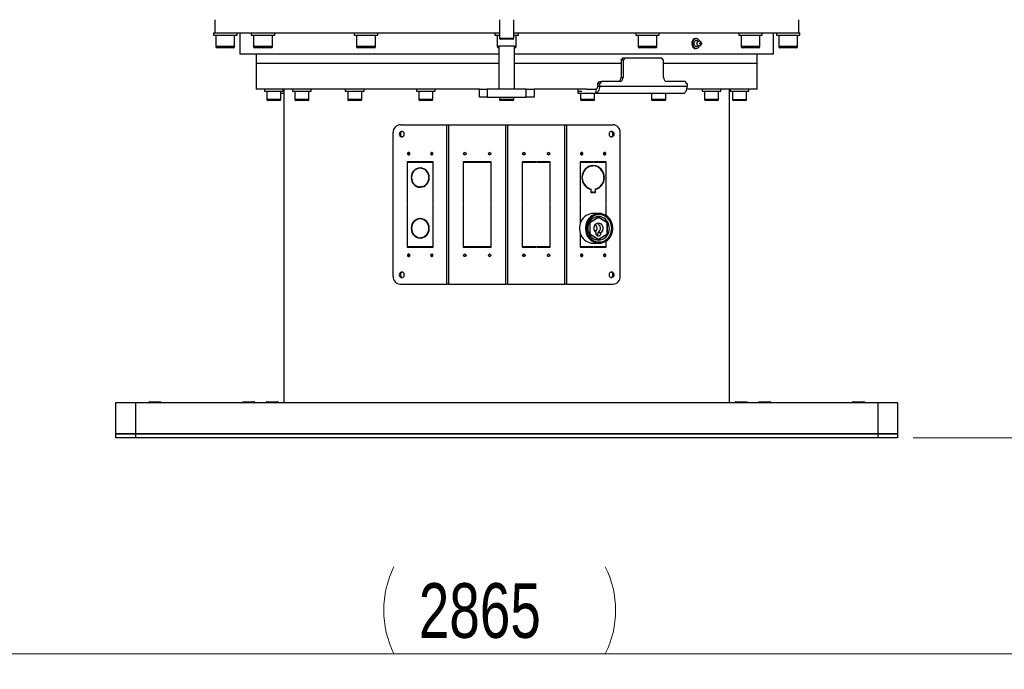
# Model space of a CAD drawing. Header units: millimetres. Extents: x 22 to 588, y 6 to 414.
# Tile 38 of 51: x 316 to 379, y 269 to 311. Entities that reach past the tile are written whole.
import ezdxf

# ---------------------------------------------------------------- set-up
doc = ezdxf.new("R2010")
doc.units = ezdxf.units.MM
doc.styles.add('SLDTEXTSTYLE1', font='TXT', dxfattribs={"width": 0.75})
doc.dimstyles.new('SLDDIMSTYLE0', dxfattribs={"dimtxt": 3.5, "dimasz": 5, "dimexe": 0, "dimexo": 0.0625, "dimgap": 0.875, "dimtad": 1, "dimlfac": 20, "dimrnd": 1e-09, "dimzin": 12, "dimdsep": 46, "dimtxsty": 'SLDTEXTSTYLE1', "dimsah": 1, "dimcen": 0.09, "dimadec": 0, "dimazin": 0, "dimtfac": 1, "dimtofl": 0, "dimtmove": 0, "dimatfit": 3, "dimfxl": 1, "dimtolj": 1, "dimtzin": 12, "dimarcsym": 0})

# ---------------------------------------------------------------- blocks, each defined once
blk = doc.blocks.new('*D7')
at = {"color": 7, "linetype": 'Continuous', "lineweight": 0}
for p, q in [((418.854, 335.647), (418.854, 269.328)), ((275.604, 332.272), (275.604, 269.328)), ((275.604, 270.328), (418.854, 270.328))]:
    blk.add_line(p, q, dxfattribs=at)
for centre, start, end in [((345.572, 273.106), 153.43495, 206.56505), ((347.982, 273.106), 333.43495, 26.56505)]:
    blk.add_arc(centre, 6.21, start, end, dxfattribs=at)
for points in [[(275.604, 270.328), (280.604, 269.678), (280.604, 270.978)], [(418.854, 270.328), (413.854, 270.978), (413.854, 269.678)]]:
    blk.add_solid(points, dxfattribs=at)
at = {"color": 7, "linetype": 'Continuous', "lineweight": 0, "insert": (341.605, 274.84), "char_height": 3.5, "attachment_point": 1, "style": 'SLDTEXTSTYLE1'}
blk.add_mtext('2865', dxfattribs=at)
blk = doc.blocks.new('*D8')
at = {"color": 7, "linetype": 'Continuous', "lineweight": 0}
for p, q in [((417.854, 336.647), (393.786, 336.647)), ((394.786, 284.147), (394.786, 336.647)), ((373.229, 284.147), (395.786, 284.147))]:
    blk.add_line(p, q, dxfattribs=at)
for centre, start, end in [((392.009, 311.879), 63.43495, 116.56505), ((392.009, 309.469), 243.43495, 296.56505)]:
    blk.add_arc(centre, 6.21, start, end, dxfattribs=at)
for points in [[(394.786, 336.647), (394.136, 331.647), (395.436, 331.647)], [(394.786, 284.147), (395.436, 289.147), (394.136, 289.147)]]:
    blk.add_solid(points, dxfattribs=at)
at = {"color": 7, "linetype": 'Continuous', "lineweight": 0, "insert": (390.274, 305.502), "char_height": 3.5, "attachment_point": 1, "rotation": 90, "style": 'SLDTEXTSTYLE1'}
blk.add_mtext('1050', dxfattribs=at)

msp = doc.modelspace()

# ---------------------------------------------------------------- linework, layer by layer
at = {"color": 7, "linetype": 'Continuous', "lineweight": 30}
for p, q in [((328.4790532, 310.0470585), (328.5540537, 310.0470585)), ((328.4790532, 309.8970575), (329.9790533, 309.8970575)), ((328.557022, 310.0470585), (330.890596, 310.0470585)), ((328.6290528, 309.8970575), (328.6290528, 309.1770572)), ((329.8290537, 309.1770572), (329.8290537, 309.8970575)), ((330.1540525, 310.0470585), (330.1540525, 308.697058)), ((330.890596, 309.8970575), (330.9910775, 309.8970575)), ((330.8921115, 310.0470585), (330.9910775, 310.0470585)), ((330.9910775, 310.0470585), (331.2250884, 310.0470585)), ((330.9910775, 309.8970575), (332.3905961, 309.8970575)), ((331.0405956, 309.8970575), (331.0405956, 309.1770572)), ((331.2250884, 310.0470585), (337.6046703, 310.0470585)), ((332.2405965, 309.1770572), (332.2405965, 309.8970575)), ((337.4790536, 309.8970575), (337.8540532, 309.8970575)), ((337.6046703, 310.0470585), (337.8540532, 310.0470585)), ((337.6290531, 309.8970575), (337.6290531, 309.1770572)), ((337.8540532, 310.0470585), (338.1814049, 310.0470585)), ((337.8540532, 309.8970575), (338.9790529, 309.8970575)), ((338.1814049, 310.0470585), (346.7790532, 310.0470585)), ((338.8290533, 309.1770572), (338.8290533, 309.8970575)), ((346.4790532, 309.8970575), (346.7790532, 309.8970575)), ((346.6290532, 309.8970575), (346.6290532, 309.1770572)), ((347.6790532, 310.0470585), (356.2767015, 310.0470585)), ((347.6790532, 309.8970575), (347.9790532, 309.8970575)), ((347.8290532, 309.1770572), (347.8290532, 309.8970575)), ((355.4790535, 309.8970575), (356.6040532, 309.8970575)), ((355.6290531, 309.8970575), (355.6290531, 309.1770572)), ((356.2767015, 310.0470585), (356.6040532, 310.0470585)), ((356.6040532, 310.0470585), (356.853436, 310.0470585)), ((356.6040532, 309.8970575), (356.9790528, 309.8970575)), ((356.8290533, 309.1770572), (356.8290533, 309.8970575)), ((356.853436, 310.0470585), (363.233018, 310.0470585)), ((362.0675103, 309.8970575), (363.4670289, 309.8970575)), ((362.2175099, 309.8970575), (362.2175099, 309.1770572)), ((363.233018, 310.0470585), (363.4670289, 310.0470585)), ((363.4175108, 309.1770572), (363.4175108, 309.8970575)), ((363.4670289, 310.0470585), (363.5659949, 310.0470585)), ((363.4670289, 309.8970575), (363.5675104, 309.8970575)), ((363.5659949, 310.0470585), (365.9010844, 310.0470585)), ((364.3040539, 308.697058), (364.3040539, 310.0470585)), ((364.4790531, 309.8970575), (365.9790532, 309.8970575)), ((364.6290527, 309.8970575), (364.6290527, 309.1770572)), ((365.8290536, 309.1770572), (365.8290536, 309.8970575)), ((365.9010844, 310.0470585), (365.9790532, 310.0470585)), ((347.6790532, 309.6970571), (346.7790536, 309.6970571)), ((347.6290532, 309.6470577), (346.8290535, 309.6470577)), ((359.3559348, 309.6970571), (359.3028941, 309.6970571)), ((359.4794818, 309.5060421), (359.4218807, 309.5489813)), ((359.4218807, 309.1951338), (359.4794818, 309.238073)), ((329.2290525, 309.1770572), (328.6290528, 309.1770572)), ((329.2290525, 309.0970574), (328.7090526, 309.0970574)), ((329.8290537, 309.1770572), (329.2290525, 309.1770572)), ((329.7490538, 309.0970574), (329.2290525, 309.0970574)), ((346.7290532, 308.697058), (330.1540525, 308.697058)), ((331.9405959, 309.1770572), (331.0405956, 309.1770572)), ((331.9005952, 309.0970574), (331.1205954, 309.0970574)), ((331.2040539, 308.697058), (331.2040539, 308.0970583)), ((332.1605967, 309.0970574), (331.9005952, 309.0970574)), ((332.2405965, 309.1770572), (331.9405959, 309.1770572)), ((338.7486682, 309.1770572), (337.6290531, 309.1770572)), ((338.679386, 309.0970574), (337.709053, 309.0970574)), ((338.7490534, 309.0970574), (338.679386, 309.0970574)), ((338.8290533, 309.1770572), (338.7486682, 309.1770572)), ((346.7290532, 309.1770572), (346.6290532, 309.1770572)), ((346.7290532, 309.0970574), (346.7090532, 309.0970574)), ((347.7290532, 309.1970576), (346.7290532, 309.1970576)), ((347.8290532, 309.1770572), (347.7290532, 309.1770572)), ((347.7490532, 309.0970574), (347.7290532, 309.0970574)), ((364.3040539, 308.697058), (347.7290532, 308.697058)), ((356.8290533, 309.1770572), (355.6290531, 309.1770572)), ((356.7490534, 309.0970574), (355.7090529, 309.0970574)), ((359.3028457, 309.047058), (359.3559348, 309.047058)), ((363.4175108, 309.1770572), (362.2175099, 309.1770572)), ((363.3375109, 309.0970574), (362.2975097, 309.0970574)), ((363.2540525, 308.0970583), (363.2540525, 308.697058)), ((365.8290536, 309.1770572), (364.6290527, 309.1770572)), ((365.7490538, 309.0970574), (364.7090526, 309.0970574)), ((346.7290532, 308.0970583), (331.2040539, 308.0970583)), ((346.7290532, 308.0970583), (331.2040539, 308.0970583)), ((354.5475603, 308.0970583), (347.7290532, 308.0970583)), ((354.5475603, 308.0970583), (347.7290532, 308.0970583)), ((354.5475603, 308.2970572), (354.6771185, 308.4470583)), ((354.6735526, 308.2970572), (354.5475603, 308.2970572)), ((354.5475603, 308.2970572), (354.5475603, 307.197058)), ((354.8031108, 308.4470583), (354.6735526, 308.2970572)), ((354.6735526, 308.2970572), (354.6735526, 307.197058)), ((354.6771185, 308.4470583), (354.8031108, 308.4470583)), ((354.8031108, 308.4470583), (357.1351596, 308.4470583)), ((357.2647178, 308.2970572), (357.1351596, 308.4470583)), ((357.2647178, 307.197058), (357.2647178, 308.2970572)), ((363.2540525, 308.0970583), (357.2647178, 308.0970583)), ((363.2540525, 308.0970583), (357.2647178, 308.0970583)), ((353.0360473, 306.7970587), (353.1656054, 306.9470582)), ((353.1620396, 306.7970587), (353.0360473, 306.7970587)), ((353.0360473, 306.7970587), (353.0360473, 306.6470576)), ((353.2915977, 306.9470582), (353.1620396, 306.7970587)), ((353.1620396, 306.7970587), (353.1620396, 306.6470576)), ((353.1656054, 306.9470582), (353.2915977, 306.9470582)), ((354.4576221, 306.9470582), (353.2915977, 306.9470582)), ((354.5475603, 307.197058), (354.6735526, 307.197058)), ((358.6466723, 306.9470582), (357.4806483, 306.9470582)), ((358.7762312, 306.7970587), (358.6466723, 306.9470582)), ((358.7762312, 306.7970587), (358.7762312, 306.6470576)), ((345.4790532, 306.4470587), (331.2040539, 306.4470587)), ((331.7338363, 306.3220573), (332.9338358, 306.3220573)), ((331.8838359, 306.3220573), (331.8838359, 305.7820586)), ((332.7838362, 305.7820586), (332.7838362, 306.3220573)), ((332.7838362, 306.1970574), (332.9790534, 306.1970574)), ((333.5304187, 306.3220573), (334.7304189, 306.3220573)), ((333.6804182, 306.3220573), (333.6804182, 305.7820586)), ((334.5804186, 305.7820586), (334.5804186, 306.3220573)), ((336.9068907, 306.3220573), (336.9600938, 306.3220573)), ((336.9600938, 306.3220573), (338.1068909, 306.3220573)), ((337.0568902, 306.3220573), (337.0568902, 305.7820586)), ((337.9568906, 305.7820586), (337.9568906, 306.3220573)), ((341.4559984, 306.3220573), (341.6266595, 306.3220573)), ((341.6059987, 306.3220573), (341.6059987, 305.7820586)), ((341.6266595, 306.3220573), (342.6559986, 306.3220573)), ((342.5059987, 305.7820586), (342.5059987, 306.3220573)), ((345.4790532, 305.9470577), (345.4790532, 306.4470587)), ((345.4790532, 306.4470587), (345.9790532, 306.4470587)), ((345.9790532, 306.4470587), (345.9790532, 305.9470577)), ((348.4790532, 306.4470587), (345.9790532, 306.4470587)), ((348.4790532, 305.9470577), (348.4790532, 306.4470587)), ((348.4790532, 306.4470587), (348.9790532, 306.4470587)), ((348.9790532, 306.4470587), (348.9790532, 305.9470577)), ((352.3302269, 306.4470587), (348.9790532, 306.4470587)), ((351.7761247, 306.4470587), (351.7761247, 306.1970574)), ((351.7761247, 306.1970574), (352.9352536, 306.1970574)), ((351.8079364, 306.3220573), (352.0371271, 306.3220573)), ((351.9521077, 306.1970574), (351.9521077, 305.7820586)), ((352.3302269, 306.4470587), (352.9352536, 306.4470587)), ((352.8521077, 305.7820586), (352.8521077, 306.1970574)), ((352.9352536, 306.4470587), (352.9352536, 306.1970574)), ((352.9352536, 306.1970574), (358.5494452, 306.1970574)), ((353.0360473, 306.6470576), (353.1620396, 306.6470576)), ((353.1620396, 306.6470576), (358.7762312, 306.6470576)), ((356.4095126, 306.1970574), (356.3754433, 306.1970574)), ((356.5012158, 306.1970574), (356.5012158, 305.7820586)), ((357.4012161, 305.7820586), (357.4012161, 306.1970574)), ((363.2540525, 306.4470587), (358.752601, 306.4470587)), ((359.7276875, 306.3220573), (360.6658937, 306.3220573)), ((359.8776878, 306.3220573), (359.8776878, 305.7820586)), ((360.6658937, 306.3220573), (360.9276877, 306.3220573)), ((360.7776881, 305.7820586), (360.7776881, 306.3220573)), ((361.5242706, 306.3220573), (362.6115845, 306.3220573)), ((361.6742701, 306.3220573), (361.6742701, 305.7820586)), ((362.5742705, 305.7820586), (362.5742705, 306.3220573)), ((362.6115845, 306.3220573), (362.72427, 306.3220573)), ((332.6580079, 305.7820586), (331.8838359, 305.7820586)), ((332.6147841, 305.7220576), (331.9438354, 305.7220576)), ((332.7238352, 305.7220576), (332.6147841, 305.7220576)), ((332.7838362, 305.7820586), (332.6580079, 305.7820586)), ((334.5417888, 305.7820586), (333.6804182, 305.7820586)), ((334.4869391, 305.7220576), (333.7404193, 305.7220576)), ((334.5204191, 305.7220576), (334.4869391, 305.7220576)), ((334.5804186, 305.7820586), (334.5417888, 305.7820586)), ((337.9568906, 305.7820586), (337.0568902, 305.7820586)), ((337.8968903, 305.7220576), (337.1168905, 305.7220576)), ((342.5059987, 305.7820586), (341.6059987, 305.7820586)), ((342.4459984, 305.7220576), (341.6659986, 305.7220576)), ((345.9790532, 305.9470577), (345.4790532, 305.9470577)), ((345.9790532, 305.9470577), (348.4790532, 305.9470577)), ((346.7790532, 305.9470577), (346.7790532, 305.7820586)), ((347.6790532, 305.7820586), (346.7790532, 305.7820586)), ((347.6190532, 305.7220576), (346.8390532, 305.7220576)), ((347.6790532, 305.7820586), (347.6790532, 305.9470577)), ((348.9790532, 305.9470577), (348.4790532, 305.9470577)), ((352.8521077, 305.7820586), (351.9521077, 305.7820586)), ((352.7921078, 305.7220576), (352.012108, 305.7220576)), ((357.4012161, 305.7820586), (356.5012158, 305.7820586)), ((357.3412159, 305.7220576), (356.5612161, 305.7220576)), ((360.7776881, 305.7820586), (359.8776878, 305.7820586)), ((360.7176871, 305.7220576), (359.9376873, 305.7220576)), ((361.6742701, 305.7820586), (362.5742705, 305.7820586)), ((362.514271, 305.7220576), (361.7342712, 305.7220576)), ((339.966035, 294.4720579), (339.966035, 303.6720587)), ((340.4279747, 304.1720582), (343.4081939, 304.1720582)), ((343.4081939, 293.9720576), (343.4081939, 304.1720582)), ((343.4081939, 304.1720582), (343.5090565, 304.1720582)), ((343.5090565, 304.1720582), (343.5090565, 293.9720576)), ((343.5090565, 304.1720582), (347.1768427, 304.1720582)), ((347.1768427, 293.9720576), (347.1768427, 304.1720582)), ((347.1768427, 304.1720582), (347.2812637, 304.1720582)), ((347.2812637, 304.1720582), (347.2812637, 293.9720576)), ((347.2812637, 304.1720582), (350.9490499, 304.1720582)), ((350.9490499, 293.9720576), (350.9490499, 304.1720582)), ((350.9490499, 304.1720582), (351.0499125, 304.1720582)), ((351.0499125, 304.1720582), (351.0499125, 293.9720576)), ((351.0499125, 304.1720582), (354.0301317, 304.1720582)), ((354.4920714, 294.4720579), (354.4920714, 303.6720587)), ((341.687729, 301.7970575), (340.8677862, 301.7970575)), ((340.8677862, 301.7970575), (340.8677862, 299.0845574)), ((340.890883, 301.7720578), (341.687729, 301.7720578)), ((340.890883, 299.0845574), (340.890883, 301.7720578)), ((340.9443231, 301.7970575), (340.9443231, 301.7720578)), ((341.687729, 301.7720578), (341.687729, 301.7970575)), ((342.5307692, 301.7970575), (341.7108261, 301.7970575)), ((341.7108261, 301.7970575), (341.7108261, 301.7720578)), ((341.7108261, 301.7720578), (342.5076721, 301.7720578)), ((341.787363, 301.7970575), (341.787363, 301.7720578)), ((342.5076721, 301.7720578), (342.5076721, 299.0845574)), ((342.5307692, 301.7720578), (342.5076721, 301.7720578)), ((342.5307692, 299.0845574), (342.5307692, 301.7970575)), ((345.3305566, 301.7970575), (344.4506494, 301.7970575)), ((344.4506494, 301.7970575), (344.4506494, 299.0845574)), ((344.4754354, 301.7720578), (345.3305566, 301.7720578)), ((344.4754354, 299.0845574), (344.4754354, 301.7720578)), ((344.4767545, 301.7970575), (344.4767545, 301.7720578)), ((345.3305566, 301.7720578), (345.3305566, 301.7970575)), ((346.2352501, 301.7970575), (345.3553428, 301.7970575)), ((345.3553428, 301.7970575), (345.3553428, 301.7720578)), ((345.3553428, 301.7720578), (346.2104639, 301.7720578)), ((345.381448, 301.7970575), (345.381448, 301.7720578)), ((346.2104639, 301.7720578), (346.2104639, 299.0845574)), ((346.2352501, 301.7720578), (346.2104639, 301.7720578)), ((346.2352501, 299.0845574), (346.2352501, 301.7970575)), ((349.1027636, 301.7970575), (348.2228563, 301.7970575)), ((348.2228563, 301.7970575), (348.2228563, 299.0845574)), ((348.2228563, 301.7720578), (348.2476425, 301.7720578)), ((348.2476425, 301.7720578), (349.1027636, 301.7720578)), ((348.2476425, 299.0845574), (348.2476425, 301.7720578)), ((349.0766584, 301.7720578), (349.0766584, 301.7970575)), ((349.1027636, 301.7720578), (349.1027636, 301.7970575)), ((350.007457, 301.7970575), (349.1275498, 301.7970575)), ((349.1275498, 301.7970575), (349.1275498, 301.7720578)), ((349.1275498, 301.7720578), (349.982671, 301.7720578)), ((349.9813519, 301.7720578), (349.9813519, 301.7970575)), ((349.982671, 301.7720578), (349.982671, 299.0845574)), ((350.007457, 299.0845574), (350.007457, 301.7970575)), ((352.7472803, 301.7970575), (351.9273372, 301.7970575)), ((351.9273372, 301.7970575), (351.9273372, 299.0845574)), ((351.9273372, 301.7720578), (351.9504343, 301.7720578)), ((351.9504343, 301.7720578), (352.7472803, 301.7720578)), ((351.9504343, 299.0845574), (351.9504343, 301.7720578)), ((352.6707434, 301.7720578), (352.6707434, 301.7970575)), ((352.7472803, 301.7720578), (352.7472803, 301.7970575)), ((353.5903202, 301.7970575), (352.7703774, 301.7970575)), ((352.7703774, 301.7970575), (352.7703774, 301.7720578)), ((352.7703774, 301.7720578), (353.5672234, 301.7720578)), ((353.5137833, 301.7720578), (353.5137833, 301.7970575)), ((353.5672234, 301.7720578), (353.5672234, 299.0845574)), ((353.5903202, 299.0845574), (353.5903202, 301.7970575)), ((341.687729, 301.396927), (341.687729, 301.4219327)), ((341.7108261, 301.4219327), (341.7108261, 301.396927)), ((341.787363, 301.396927), (341.7108261, 301.396927)), ((341.787363, 301.4147428), (341.787363, 301.396927)), ((352.6707434, 301.5469534), (352.6707434, 301.5661714)), ((352.6707434, 301.5469534), (352.7472803, 301.5469534)), ((352.7472803, 301.5469534), (352.7472803, 301.5719576)), ((352.7703774, 301.5719576), (352.7703774, 301.5469534)), ((341.1219684, 300.8095575), (341.14507, 300.8095575)), ((341.14507, 300.7845578), (341.1219684, 300.7845578)), ((342.2534851, 300.8095575), (342.2765867, 300.8095575)), ((342.2765867, 300.7845578), (342.2534851, 300.7845578)), ((352.0429154, 300.8095575), (352.0660156, 300.8095575)), ((352.0660156, 300.7845578), (352.0429154, 300.7845578)), ((353.4516421, 300.8095575), (353.4747423, 300.8095575)), ((353.4747423, 300.7845578), (353.4516421, 300.7845578)), ((341.687729, 300.1721827), (341.687729, 300.1971883)), ((341.7108261, 300.1971883), (341.7108261, 300.1721827)), ((341.787363, 300.1971883), (341.7108261, 300.1971883)), ((341.787363, 300.1971883), (341.787363, 300.1793725)), ((352.5621877, 300.0584108), (352.5079713, 300.0711796)), ((352.5621877, 300.0584108), (352.6387246, 300.0584108)), ((352.5621877, 300.0518573), (352.5621877, 300.0584108)), ((352.6156274, 300.0377161), (352.6156274, 299.8370586)), ((352.6156274, 299.8620582), (352.6387246, 299.8620582)), ((352.6156274, 299.8370586), (352.7472803, 299.8370586)), ((352.6387246, 299.8620582), (352.6387246, 300.0584108)), ((352.7472803, 299.8620582), (352.6387246, 299.8620582)), ((352.6707434, 299.8370586), (352.6707434, 299.8620582)), ((352.7472803, 299.8370586), (352.7472803, 299.8620582)), ((352.8789331, 299.8620582), (352.7703774, 299.8620582)), ((352.7703774, 299.8620582), (352.7703774, 299.8370586)), ((352.7703774, 299.8370586), (352.9020299, 299.8370586)), ((352.8254935, 299.8370586), (352.8254935, 299.8620582)), ((352.8789331, 300.0518573), (352.9331495, 300.0711796)), ((352.8789331, 300.0584108), (352.8789331, 299.8620582)), ((352.8789331, 300.0377161), (352.9020299, 300.0377161)), ((352.9020299, 299.8370586), (352.9020299, 300.0377161)), ((340.8677862, 299.0845574), (340.890883, 299.0845574)), ((340.890883, 299.0595577), (340.8677862, 299.0595577)), ((340.8677862, 299.0595577), (340.8677862, 296.3470576)), ((340.890883, 296.372058), (340.890883, 299.0595577)), ((342.5076721, 299.0845574), (342.5307692, 299.0845574)), ((342.5307692, 299.0595577), (342.5076721, 299.0595577)), ((342.5076721, 299.0595577), (342.5076721, 296.372058)), ((342.5307692, 296.3470576), (342.5307692, 299.0595577)), ((344.4506494, 299.0845574), (344.4754354, 299.0845574)), ((344.4754354, 299.0595577), (344.4506494, 299.0595577)), ((344.4506494, 299.0595577), (344.4506494, 296.3470576)), ((344.4754354, 296.372058), (344.4754354, 299.0595577)), ((346.2104639, 299.0845574), (346.2352501, 299.0845574)), ((346.2352501, 299.0595577), (346.2104639, 299.0595577)), ((346.2104639, 299.0595577), (346.2104639, 296.372058)), ((346.2352501, 296.3470576), (346.2352501, 299.0595577)), ((348.2228563, 299.0845574), (348.2476425, 299.0845574)), ((348.2476425, 299.0595577), (348.2228563, 299.0595577)), ((348.2228563, 299.0595577), (348.2228563, 296.3470576)), ((348.2476425, 296.372058), (348.2476425, 299.0595577)), ((349.982671, 299.0845574), (350.007457, 299.0845574)), ((350.007457, 299.0595577), (349.982671, 299.0595577)), ((349.982671, 299.0595577), (349.982671, 296.372058)), ((350.007457, 296.3470576), (350.007457, 299.0595577)), ((351.9273372, 299.0845574), (351.9504343, 299.0845574)), ((351.9504343, 299.0595577), (351.9273372, 299.0595577)), ((351.9273372, 299.0595577), (351.9273372, 297.8511957)), ((351.9504343, 297.9170246), (351.9504343, 299.0595577)), ((353.5672234, 299.0845574), (353.5903202, 299.0845574)), ((353.5903202, 299.0595577), (353.5672234, 299.0595577)), ((353.5672234, 299.0595577), (353.5672234, 298.3778266)), ((353.5903202, 298.3634589), (353.5903202, 299.0595577)), ((341.687729, 298.1469271), (341.687729, 298.1719328)), ((341.7108261, 298.1719328), (341.7108261, 298.1469271)), ((341.787363, 298.1469271), (341.7108261, 298.1469271)), ((341.787363, 298.164743), (341.787363, 298.1469271)), ((353.103244, 298.2543124), (352.5373676, 297.9006855)), ((352.5373676, 297.9006855), (352.5373676, 297.1934316)), ((352.5373676, 297.8934688), (352.5393491, 297.8934688)), ((353.0936768, 298.2398776), (352.5393491, 297.8934688)), ((352.5393491, 297.8934688), (352.5393491, 297.2006483)), ((353.0801469, 298.2398776), (353.0936768, 298.2398776)), ((353.6480048, 297.8934688), (353.0936768, 298.2398776)), ((353.6691197, 297.9006855), (353.103244, 298.2543124)), ((353.6691197, 297.9006855), (353.6364556, 297.9006855)), ((353.6480048, 297.2006483), (353.6480048, 297.8934688)), ((353.6691197, 297.1934316), (353.6691197, 297.9006855)), ((341.1219684, 297.5595576), (341.14507, 297.5595576)), ((341.14507, 297.534558), (341.1219684, 297.534558)), ((342.2534851, 297.5595576), (342.2765867, 297.5595576)), ((342.2765867, 297.534558), (342.2534851, 297.534558)), ((352.8834482, 297.3485497), (352.9121497, 297.3485497)), ((353.0800616, 297.2710905), (353.2522691, 297.2710905)), ((341.687729, 296.9221828), (341.687729, 296.9471885)), ((341.7108261, 296.9471885), (341.7108261, 296.9221828)), ((341.787363, 296.9471885), (341.7108261, 296.9471885)), ((341.787363, 296.9471885), (341.787363, 296.9293726)), ((351.9273372, 297.2429199), (351.9273372, 296.3470576)), ((351.9504343, 296.372058), (351.9504343, 297.177091)), ((352.5373676, 297.2006483), (352.5393491, 297.2006483)), ((352.5373676, 297.1934316), (353.103244, 296.839804)), ((352.5393491, 297.2006483), (353.0936768, 296.854238)), ((353.0801469, 296.854238), (353.0936768, 296.854238)), ((353.0936768, 296.854238), (353.6480048, 297.2006483)), ((353.103244, 296.839804), (353.6691197, 297.1934316)), ((353.5672234, 296.7162898), (353.5672234, 296.372058)), ((353.5903202, 296.3470576), (353.5903202, 296.7306567)), ((353.6691197, 297.1934316), (353.6364556, 297.1934316)), ((340.8677862, 296.3470576), (341.687729, 296.3470576)), ((341.687729, 296.372058), (340.890883, 296.372058)), ((340.9443231, 296.372058), (340.9443231, 296.3470576)), ((340.9777099, 296.3470576), (340.9777099, 296.372058)), ((341.2652952, 296.372058), (341.2652952, 296.3470576)), ((341.687729, 296.3470576), (341.687729, 296.372058)), ((342.5076721, 296.372058), (341.7108261, 296.372058)), ((341.7108261, 296.372058), (341.7108261, 296.3470576)), ((341.7108261, 296.3470576), (342.5307692, 296.3470576)), ((341.787363, 296.372058), (341.787363, 296.3470576)), ((342.5307692, 296.372058), (342.5076721, 296.372058)), ((344.4506494, 296.3470576), (345.3305566, 296.3470576)), ((345.3305566, 296.372058), (344.4754354, 296.372058)), ((344.4767545, 296.372058), (344.4767545, 296.3470576)), ((345.3305566, 296.3470576), (345.3305566, 296.372058)), ((346.2104639, 296.372058), (345.3553428, 296.372058)), ((345.3553428, 296.372058), (345.3553428, 296.3470576)), ((345.3553428, 296.3470576), (346.2352501, 296.3470576)), ((345.381448, 296.372058), (345.381448, 296.3470576)), ((346.2352501, 296.372058), (346.2104639, 296.372058)), ((348.2228563, 296.372058), (348.2476425, 296.372058)), ((348.2228563, 296.3470576), (349.1027636, 296.3470576)), ((349.1027636, 296.372058), (348.2476425, 296.372058)), ((349.0766584, 296.3470576), (349.0766584, 296.372058)), ((349.1027636, 296.3470576), (349.1027636, 296.372058)), ((349.982671, 296.372058), (349.1275498, 296.372058)), ((349.1275498, 296.372058), (349.1275498, 296.3470576)), ((349.1275498, 296.3470576), (350.007457, 296.3470576)), ((349.9813519, 296.3470576), (349.9813519, 296.372058)), ((351.9273372, 296.372058), (351.9504343, 296.372058)), ((351.9273372, 296.3470576), (352.7472803, 296.3470576)), ((352.7472803, 296.372058), (351.9504343, 296.372058)), ((352.6156274, 296.6097882), (352.6156274, 296.5870579)), ((352.6156274, 296.6070583), (352.6318164, 296.6070583)), ((352.6156274, 296.5870579), (352.7472803, 296.5870579)), ((352.6707434, 296.5870579), (352.6707434, 296.601854)), ((352.6707434, 296.3470576), (352.6707434, 296.372058)), ((352.7472803, 296.5870579), (352.7472803, 296.5971401)), ((352.7472803, 296.3470576), (352.7472803, 296.372058)), ((352.7703774, 296.5970581), (352.7703774, 296.5870579)), ((352.7703774, 296.5870579), (352.9020299, 296.5870579)), ((353.5672234, 296.372058), (352.7703774, 296.372058)), ((352.7703774, 296.372058), (352.7703774, 296.3470576)), ((352.7703774, 296.3470576), (353.5903202, 296.3470576)), ((352.8254935, 296.5870579), (352.8254935, 296.5970581)), ((352.9020299, 296.5870579), (352.9020299, 296.5970581)), ((353.1928112, 296.3470576), (353.1928112, 296.372058)), ((353.4803965, 296.372058), (353.4803965, 296.3470576)), ((353.5137833, 296.3470576), (353.5137833, 296.372058)), ((340.4279747, 293.9720576), (343.4081939, 293.9720576)), ((343.5090565, 293.9720576), (343.4081939, 293.9720576)), ((343.5090565, 293.9720576), (347.1768427, 293.9720576)), ((347.2812637, 293.9720576), (347.1768427, 293.9720576)), ((347.2812637, 293.9720576), (350.9490499, 293.9720576)), ((351.0499125, 293.9720576), (350.9490499, 293.9720576)), ((351.0499125, 293.9720576), (354.0301317, 293.9720576)), ((322.2290532, 284.397058), (322.2290532, 286.3970579)), ((322.2290532, 286.3970579), (323.4790535, 286.3970579)), ((323.4790535, 286.3970579), (323.4790535, 284.397058)), ((323.4790535, 286.3970579), (370.9790529, 286.3970579)), ((324.3790538, 286.447058), (325.0790538, 286.447058)), ((330.3790526, 286.447058), (331.0790525, 286.447058)), ((331.8790526, 286.447058), (332.5790526, 286.447058)), ((361.8790538, 286.447058), (362.5790538, 286.447058)), ((363.3790539, 286.447058), (364.0790538, 286.447058)), ((369.3790526, 286.447058), (370.0790526, 286.447058)), ((370.9790529, 284.397058), (370.9790529, 286.3970579)), ((370.9790529, 286.3970579), (372.2290532, 286.3970579)), ((372.2290532, 286.3970579), (372.2290532, 284.397058)), ((322.2290532, 284.147058), (322.2290532, 284.397058)), ((322.2290532, 284.397058), (323.4790535, 284.397058)), ((323.4790535, 284.397058), (322.2290532, 284.397058)), ((323.4790535, 284.147058), (322.2290532, 284.147058)), ((323.4790535, 284.397058), (323.4790535, 284.147058)), ((370.9790529, 284.397058), (323.4790535, 284.397058)), ((323.4790535, 284.397058), (370.9790529, 284.397058)), ((370.9790529, 284.147058), (323.4790535, 284.147058)), ((370.9790529, 284.147058), (370.9790529, 284.397058)), ((370.9790529, 284.397058), (372.2290532, 284.397058)), ((372.2290532, 284.397058), (370.9790529, 284.397058)), ((372.2290532, 284.147058), (370.9790529, 284.147058)), ((372.2290532, 284.397058), (372.2290532, 284.147058))]:
    msp.add_line(p, q, dxfattribs=at)
at = {"color": 7, "linetype": 'Continuous', "lineweight": 30, "flags": 128}
for points in [[(359.3028323, 309.6965087), (359.3004906, 309.6970392), (359.2243196, 309.6775962), (359.1566102, 309.6237195), (359.1051885, 309.5414651), (359.076094, 309.4401044), (359.0709047, 309.3720583)], [(359.0709047, 309.3720583), (359.0840959, 309.2644928), (359.1221043, 309.1690538), (359.180452, 309.0964896), (359.2523323, 309.0549899), (359.3030014, 309.0512139)], [(359.1261246, 309.3720583), (359.1323191, 309.4470067), (359.1505693, 309.5179183), (359.1798903, 309.5809651), (359.2187018, 309.6327467), (359.2649118, 309.6704794), (359.3160288, 309.6921218), (359.3692967, 309.6965087), (359.4218449, 309.6834046), (359.4708392, 309.6535159), (359.5136398, 309.6084548), (359.5479378, 309.5506472), (359.5600137, 309.5214856)], [(359.5600137, 309.2226309), (359.5479378, 309.1934679), (359.5136398, 309.1356618), (359.4708392, 309.0905992), (359.4218449, 309.0607119), (359.3692967, 309.0476079), (359.3160288, 309.0519948), (359.2649118, 309.0736372), (359.2187018, 309.1113684), (359.1798903, 309.1631515), (359.1505693, 309.2261983), (359.1323191, 309.2971084), (359.1261246, 309.3720583)], [(359.2145131, 309.3720583), (359.2207962, 309.4310088), (359.2390866, 309.4847215), (359.2677594, 309.5284236), (359.3042673, 309.5582319), (359.3453662, 309.5714999), (359.3874038, 309.5670445), (359.4218807, 309.5489813)], [(359.4218807, 309.1951338), (359.3874038, 309.1770721), (359.3453662, 309.1726167), (359.3042673, 309.1858832), (359.2677594, 309.2156915), (359.2390866, 309.2593936), (359.2207962, 309.3131063), (359.2145131, 309.3720583)], [(359.3979092, 309.3720583), (359.4042347, 309.4170315), (359.4150939, 309.4436241)], [(359.4150939, 309.3004925), (359.4042347, 309.3270851), (359.3979092, 309.3720583)], [(359.5857443, 309.3720583), (359.589781, 309.4007594), (359.6012772, 309.42509), (359.6184821, 309.4413502), (359.6387775, 309.4470573), (359.6590721, 309.4413502), (359.676277, 309.42509), (359.6877733, 309.4007594), (359.69181, 309.3720583), (359.6877733, 309.3433572), (359.676277, 309.3190251), (359.6590721, 309.3027664), (359.6387775, 309.2970578), (359.6184821, 309.3027664), (359.6012772, 309.3190251), (359.589781, 309.3433572), (359.5857443, 309.3720583)], [(353.1620396, 306.6470576), (353.1576817, 306.5592674), (353.1447766, 306.4748509), (353.1238192, 306.3970519), (353.0956154, 306.3288597), (353.0612492, 306.2728969), (353.0220409, 306.2313122), (352.9794974, 306.2057046), (352.9352536, 306.1970574)], [(353.0360473, 306.6470576), (353.0341105, 306.6080404), (353.0283747, 306.5705208), (353.0190603, 306.5359441), (353.0065255, 306.5056367), (352.9912514, 306.4807636), (352.9738256, 306.4622817), (352.9549175, 306.4509002), (352.9352536, 306.4470587)], [(358.5494452, 306.1970574), (358.5936883, 306.2057046), (358.6362318, 306.2313122), (358.6754405, 306.2728969), (358.7098071, 306.3288597), (358.7380105, 306.3970519), (358.7589682, 306.4748509), (358.7718734, 306.5592674), (358.7762312, 306.6470576)], [(340.3586843, 303.5720585), (340.367444, 303.5152359), (340.3927752, 303.4645704), (340.4319332, 303.4255532), (340.4806734, 303.4024132), (340.5337141, 303.3976553), (340.5853086, 303.411798), (340.6298653, 303.4433065), (340.6625555, 303.4887669), (340.6798364, 303.5432545), (340.6798364, 303.6008624), (340.6625555, 303.6553485), (340.6298653, 303.700809), (340.5853086, 303.732319), (340.5337141, 303.7464602), (340.4806734, 303.7417037), (340.4319332, 303.7185622), (340.3927752, 303.679545), (340.367444, 303.6288811), (340.3586843, 303.5720585)], [(353.7760646, 303.5720585), (353.784825, 303.5152359), (353.8101563, 303.4645704), (353.8493135, 303.4255532), (353.8980537, 303.4024132), (353.9510952, 303.3976553), (354.0026889, 303.411798), (354.0472456, 303.4433065), (354.0799358, 303.4887669), (354.0972174, 303.5432545), (354.0972174, 303.6008624), (354.0799358, 303.6553485), (354.0472456, 303.700809), (354.0026889, 303.732319), (353.9510952, 303.7464602), (353.8980537, 303.7417037), (353.8493135, 303.7185622), (353.8101563, 303.679545), (353.784825, 303.6288811), (353.7760646, 303.5720585)], [(340.883954, 302.3220582), (340.8897558, 302.2904871), (340.9062782, 302.2637216), (340.9310059, 302.2458372), (340.9601742, 302.2395579), (340.9893421, 302.2458372), (341.0140698, 302.2637216), (341.0305922, 302.2904871), (341.036394, 302.3220582), (341.0305922, 302.3536293), (341.0140698, 302.3803947), (340.9893421, 302.3982776), (340.9601742, 302.4045584), (340.9310059, 302.3982776), (340.9062782, 302.3803947), (340.8897558, 302.3536293), (340.883954, 302.3220582)], [(342.3621611, 302.3220582), (342.3679632, 302.2904871), (342.3844856, 302.2637216), (342.409213, 302.2458372), (342.4383813, 302.2395579), (342.4675496, 302.2458372), (342.4922769, 302.2637216), (342.5087993, 302.2904871), (342.5146015, 302.3220582), (342.5087993, 302.3536293), (342.4922769, 302.3803947), (342.4675496, 302.3982776), (342.4383813, 302.4045584), (342.409213, 302.3982776), (342.3844856, 302.3803947), (342.3679632, 302.3536293), (342.3621611, 302.3220582)], [(351.9435049, 302.3220582), (351.9493071, 302.2904871), (351.9658295, 302.2637216), (351.9905568, 302.2458372), (352.0197251, 302.2395579), (352.0488934, 302.2458372), (352.0736207, 302.2637216), (352.0901432, 302.2904871), (352.0959453, 302.3220582), (352.0901432, 302.3536293), (352.0736207, 302.3803947), (352.0488934, 302.3982776), (352.0197251, 302.4045584), (351.9905568, 302.3982776), (351.9658295, 302.3803947), (351.9493071, 302.3536293), (351.9435049, 302.3220582)], [(353.4217124, 302.3220582), (353.4275142, 302.2904871), (353.4440366, 302.2637216), (353.4687643, 302.2458372), (353.4979322, 302.2395579), (353.5271005, 302.2458372), (353.5518282, 302.2637216), (353.5683506, 302.2904871), (353.5741524, 302.3220582), (353.5683506, 302.3536293), (353.5518282, 302.3803947), (353.5271005, 302.3982776), (353.4979322, 302.4045584), (353.4687643, 302.3982776), (353.4440366, 302.3803947), (353.4275142, 302.3536293), (353.4217124, 302.3220582)], [(341.787363, 301.396927), (341.8924404, 301.3836277), (341.9083142, 301.3796655)], [(352.5079713, 301.5229357), (352.5647816, 301.5361933), (352.6707434, 301.5469534)], [(341.9083142, 300.2144498), (341.8924404, 300.2104876), (341.787363, 300.1971883)], [(341.787363, 298.1469271), (341.8924404, 298.1336279), (341.9083142, 298.1296656)], [(352.7588287, 298.4970582), (352.6393173, 298.4882099), (352.5220321, 298.4618289), (352.409158, 298.4184084), (352.3027976, 298.3587561), (352.204932, 298.2839836), (352.1173847, 298.1954841), (352.0417863, 298.0949042), (351.9795449, 297.98412), (351.9318198, 297.8651939), (351.8995007, 297.7403415), (351.8831895, 297.6118875), (351.8831895, 297.4822281), (351.8995007, 297.3537741), (351.9318198, 297.2289217), (351.9795449, 297.1099956), (352.0417863, 296.9992114), (352.1173847, 296.898633), (352.204932, 296.810132), (352.3027976, 296.7353595), (352.409158, 296.6757072), (352.5220321, 296.6322867), (352.6393173, 296.6059064), (352.7588287, 296.5970581), (352.7588287, 296.5970581)], [(353.1415121, 296.5970581), (353.2610239, 296.6059064), (353.3783091, 296.6322867), (353.4911827, 296.6757072), (353.5975435, 296.7353595), (353.6954091, 296.810132), (353.7829564, 296.898633), (353.8585552, 296.9992114), (353.9207966, 297.1099956), (353.9685213, 297.2289217), (354.0008405, 297.3537741), (354.017152, 297.4822281), (354.017152, 297.6118875), (354.0008405, 297.7403415), (353.9685213, 297.8651939), (353.9207966, 297.98412), (353.8585552, 298.0949042), (353.7829564, 298.1954841), (353.6954091, 298.2839836), (353.5975435, 298.3587561), (353.4911827, 298.4184084), (353.3783091, 298.4618289), (353.2610239, 298.4882099), (353.1415121, 298.4970582), (353.0220007, 298.4882099), (352.9047155, 298.4618289), (352.7918414, 298.4184084), (352.6854811, 298.3587561), (352.5876154, 298.2839836), (352.5000681, 298.1954841), (352.4244697, 298.0949042), (352.3622283, 297.98412), (352.3145036, 297.8651939), (352.2821841, 297.7403415), (352.2658729, 297.6118875), (352.2658729, 297.4822281), (352.2821841, 297.3537741), (352.3145036, 297.2289217), (352.3622283, 297.1099956), (352.4244697, 296.9992114), (352.5000681, 296.898633), (352.5876154, 296.810132), (352.6854811, 296.7353595), (352.7918414, 296.6757072), (352.9047155, 296.6322867), (353.0220007, 296.6059064), (353.1415121, 296.5970581)], [(353.1415121, 296.6720579), (353.2565587, 296.6809643), (353.3692633, 296.7075018), (353.4773314, 296.7511302), (353.5785631, 296.8109613), (353.6708982, 296.885777), (353.752456, 296.9740553), (353.8215772, 297.0739973), (353.8768538, 297.18357), (353.9171615, 297.3005427), (353.9416784, 297.4225325), (353.9499068, 297.5470585), (353.9416784, 297.6715831), (353.9171615, 297.7935744), (353.8768538, 297.9105455), (353.8215772, 298.0201183), (353.752456, 298.1200618), (353.6708982, 298.2083393), (353.5785631, 298.283155), (353.4773314, 298.3429862), (353.3692633, 298.3866138), (353.2565587, 298.4131513), (353.1415121, 298.4220577), (353.0264658, 298.4131513), (352.9137613, 298.3866138), (352.8056928, 298.3429862), (352.704461, 298.283155), (352.6121264, 298.2083393), (352.5305682, 298.1200618), (352.4614473, 298.0201183), (352.4061707, 297.9105455), (352.3658634, 297.7935744), (352.3413458, 297.6715831), (352.3331178, 297.5470585), (352.3413458, 297.4225325), (352.3658634, 297.3005427), (352.4061707, 297.18357), (352.4614473, 297.0739973), (352.5305682, 296.9740553), (352.6121264, 296.885777), (352.704461, 296.8109613), (352.8056928, 296.7511302), (352.9137613, 296.7075018), (353.0264658, 296.6809643), (353.1415121, 296.6720579)], [(353.103244, 296.7970578), (353.2090162, 296.805848), (353.3123088, 296.8320107), (353.4107016, 296.8749335), (353.5018877, 296.9336105), (353.5837301, 297.0066664), (353.6543102, 297.0923884), (353.7119732, 297.1887676), (353.7553692, 297.2935451), (353.7834787, 297.4042652), (353.7956448, 297.5183306), (353.791582, 297.633071), (353.7713842, 297.7457938), (353.7355268, 297.85386), (353.6848479, 297.9547335), (353.6205375, 298.0460522), (353.5441027, 298.1256751), (353.4573336, 298.1917349), (353.3622653, 298.242685), (353.2611259, 298.2773302), (353.1562855, 298.2948569), (353.0502022, 298.2948569), (352.9453621, 298.2773302), (352.8442224, 298.242685), (352.7491541, 298.1917349), (352.6623854, 298.1256751), (352.5859499, 298.0460522), (352.5216394, 297.9547335), (352.4709613, 297.85386), (352.4351032, 297.7457938), (352.4149061, 297.633071), (352.4108426, 297.5183306), (352.4230086, 297.4042652), (352.4511189, 297.2935451), (352.4945141, 297.1887676), (352.5521779, 297.0923884), (352.622758, 297.0066664), (352.7046, 296.9336105), (352.7957862, 296.8749335), (352.8941789, 296.8320107), (352.9974719, 296.805848), (353.103244, 296.7970578)], [(353.2522691, 297.2710905), (353.3072786, 297.3186476), (353.3505448, 297.3787633), (353.3796893, 297.4481297), (353.3931096, 297.5229365), (353.3900679, 297.5990681), (353.3707314, 297.6723415), (353.3361637, 297.7387262), (353.2882643, 297.7945743), (353.2296674, 297.8368146), (353.1635941, 297.8631241), (353.0936768, 297.8720573), (353.0237598, 297.8631241), (352.9576862, 297.8368146), (352.8990892, 297.7945743), (352.8511902, 297.7387262), (352.8166221, 297.6723415), (352.7972856, 297.5990681), (352.7942443, 297.5229365), (352.8076646, 297.4481297), (352.836809, 297.3787633), (352.8800749, 297.3186476), (352.9350844, 297.2710905)], [(341.9083142, 296.96445), (341.8924404, 296.9604877), (341.787363, 296.9471885)], [(352.9936337, 297.0995841), (352.999203, 297.1026404), (353.0562056, 297.1403299)], [(340.883954, 295.8220577), (340.8897558, 295.7904866), (340.9062782, 295.7637218), (340.9310059, 295.7458382), (340.9601742, 295.7395581), (340.9893421, 295.7458382), (341.0140698, 295.7637218), (341.0305922, 295.7904866), (341.036394, 295.8220577), (341.0305922, 295.8536295), (341.0140698, 295.8803942), (340.9893421, 295.8982778), (340.9601742, 295.9045579), (340.9310059, 295.8982778), (340.9062782, 295.8803942), (340.8897558, 295.8536295), (340.883954, 295.8220577)], [(342.3621611, 295.8220577), (342.3679632, 295.7904866), (342.3844856, 295.7637218), (342.409213, 295.7458382), (342.4383813, 295.7395581), (342.4675496, 295.7458382), (342.4922769, 295.7637218), (342.5087993, 295.7904866), (342.5146015, 295.8220577), (342.5087993, 295.8536295), (342.4922769, 295.8803942), (342.4675496, 295.8982778), (342.4383813, 295.9045579), (342.409213, 295.8982778), (342.3844856, 295.8803942), (342.3679632, 295.8536295), (342.3621611, 295.8220577)], [(351.9435049, 295.8220577), (351.9493071, 295.7904866), (351.9658295, 295.7637218), (351.9905568, 295.7458382), (352.0197251, 295.7395581), (352.0488934, 295.7458382), (352.0736207, 295.7637218), (352.0901432, 295.7904866), (352.0959453, 295.8220577), (352.0901432, 295.8536295), (352.0736207, 295.8803942), (352.0488934, 295.8982778), (352.0197251, 295.9045579), (351.9905568, 295.8982778), (351.9658295, 295.8803942), (351.9493071, 295.8536295), (351.9435049, 295.8220577)], [(353.4217124, 295.8220577), (353.4275142, 295.7904866), (353.4440366, 295.7637218), (353.4687643, 295.7458382), (353.4979322, 295.7395581), (353.5271005, 295.7458382), (353.5518282, 295.7637218), (353.5683506, 295.7904866), (353.5741524, 295.8220577), (353.5683506, 295.8536295), (353.5518282, 295.8803942), (353.5271005, 295.8982778), (353.4979322, 295.9045579), (353.4687643, 295.8982778), (353.4440366, 295.8803942), (353.4275142, 295.8536295), (353.4217124, 295.8220577)], [(340.3586843, 294.5720581), (340.367444, 294.5152355), (340.3927752, 294.4645708), (340.4319332, 294.4255536), (340.4806734, 294.4024129), (340.5337141, 294.3976557), (340.5853086, 294.4117976), (340.6298653, 294.4433061), (340.6625555, 294.4887673), (340.6798364, 294.5432542), (340.6798364, 294.600862), (340.6625555, 294.6553489), (340.6298653, 294.7008094), (340.5853086, 294.7323186), (340.5337141, 294.7464605), (340.4806734, 294.7417034), (340.4319332, 294.7185618), (340.3927752, 294.6795454), (340.367444, 294.6288807), (340.3586843, 294.5720581)], [(353.7760646, 294.5720581), (353.784825, 294.5152355), (353.8101563, 294.4645708), (353.8493135, 294.4255536), (353.8980537, 294.4024129), (353.9510952, 294.3976557), (354.0026889, 294.4117976), (354.0472456, 294.4433061), (354.0799358, 294.4887673), (354.0972174, 294.5432542), (354.0972174, 294.600862), (354.0799358, 294.6553489), (354.0472456, 294.7008094), (354.0026889, 294.7323186), (353.9510952, 294.7464605), (353.8980537, 294.7417034), (353.8493135, 294.7185618), (353.8101563, 294.6795454), (353.784825, 294.6288807), (353.7760646, 294.5720581)]]:
    msp.add_lwpolyline(points, dxfattribs=at)
at = {"color": 7, "linetype": 'Continuous', "lineweight": 30}
for centre, radius in [((344.5502487, 302.3222375), 0.0822491), ((346.1365604, 302.322237), 0.0822492), ((348.3224556, 302.3222372), 0.0822492), ((349.9087674, 302.322237), 0.0822492), ((344.5502484, 295.8222378), 0.0822488), ((346.1365601, 295.8222373), 0.0822489), ((348.3224553, 295.8222375), 0.0822489), ((349.9087671, 295.8222373), 0.0822489)]:
    msp.add_circle(centre, radius, dxfattribs=at)
for centre, radius, start, end in [((359.5469213, 309.372058), 0.15, 0, 151.503680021), ((359.5469213, 309.372058), 0.15, 208.496319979, 0), ((328.7090532, 309.177058), 0.08, 180, 270), ((329.7490532, 309.177058), 0.08, 270, 0), ((331.1205959, 309.177058), 0.08, 180, 270), ((332.1605959, 309.177058), 0.08, 270, 0), ((337.7090532, 309.177058), 0.08, 180, 270), ((338.7490532, 309.177058), 0.08, 270, 0), ((346.7090532, 309.177058), 0.08, 180, 270), ((347.7490532, 309.177058), 0.08, 270, 0), ((355.7090532, 309.177058), 0.08, 180, 270), ((356.7490532, 309.177058), 0.08, 270, 0), ((362.2975105, 309.177058), 0.08, 180, 270), ((363.3375105, 309.177058), 0.08, 270, 0), ((364.7090532, 309.177058), 0.08, 180, 270), ((365.7490532, 309.177058), 0.08, 270, 0), ((354.3132519, 307.1811836), 0.2348456, 274.488302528, 3.875857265), ((354.4392442, 307.1811836), 0.2348456, 274.488302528, 3.875857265), ((357.4990267, 307.181184), 0.234846, 176.124250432, 265.511589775), ((331.9438359, 305.782058), 0.06, 180, 270), ((332.7238359, 305.782058), 0.06, 270, 0), ((333.740419, 305.782058), 0.06, 180, 270), ((334.520419, 305.782058), 0.06, 270, 0), ((337.1168906, 305.782058), 0.06, 180, 270), ((337.8968906, 305.782058), 0.06, 270, 0), ((341.6659985, 305.782058), 0.06, 180, 270), ((342.4459985, 305.782058), 0.06, 270, 0), ((346.8390532, 305.782058), 0.06, 180, 270), ((347.6190532, 305.782058), 0.06, 270, 0), ((352.0121079, 305.782058), 0.06, 180, 270), ((352.7921079, 305.782058), 0.06, 270, 0), ((356.5612158, 305.782058), 0.06, 180, 270), ((357.3412158, 305.782058), 0.06, 270, 0), ((359.9376874, 305.782058), 0.06, 180, 270), ((360.7176874, 305.782058), 0.06, 270, 0), ((361.7342705, 305.782058), 0.06, 180, 270), ((362.5142705, 305.782058), 0.06, 270, 0), ((340.4477894, 303.6903635), 0.4821021, 92.355556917, 182.175974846), ((340.6056922, 303.5659898), 0.1705798, 177.961163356, 253.984979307), ((340.6068154, 303.5773105), 0.1716753, 106.300264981, 181.753114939), ((353.8471, 303.5720577), 0.1779115, 287.120945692, 72.879054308), ((354.010317, 303.6903635), 0.4821021, 357.824025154, 87.644443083), ((341.0440869, 302.3233595), 0.0836063, 123.08952256, 180.891875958), ((341.0440869, 302.3207568), 0.0836063, 179.108124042, 236.91047744), ((342.5222929, 302.3233599), 0.0836051, 123.088795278, 180.892136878), ((342.5222929, 302.3207564), 0.0836051, 179.107863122, 236.911204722), ((344.5763507, 302.3223702), 0.0822464, 99.450281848, 180.21739906), ((344.576348, 302.3217438), 0.0822437, 179.780995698, 260.551323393), ((346.1626596, 302.3217437), 0.0822436, 179.780902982, 260.551339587), ((346.1626624, 302.3223704), 0.0822463, 99.450265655, 180.217491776), ((348.295213, 302.3220582), 0.0825924, 279.572819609, 80.427180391), ((349.8815248, 302.3220582), 0.0825924, 279.572738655, 80.427261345), ((351.9346434, 302.3220582), 0.085335, 303.269817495, 56.730182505), ((353.4128497, 302.3220582), 0.0853356, 303.2705269, 56.7294731), ((341.7255265, 300.8194776), 0.6036396, 93.589984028, 180.941624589), ((341.7235444, 300.8194772), 0.5785595, 93.54914008, 180.982411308), ((341.7775758, 300.8788727), 0.5433501, 99.517984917, 112.827622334), ((341.6750123, 300.8213103), 0.6016892, 358.880773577, 86.587617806), ((341.6750106, 300.8194772), 0.5785595, 359.017588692, 86.45085992), ((352.7900322, 300.8258862), 0.7472952, 93.279620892, 181.252035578), ((352.7890398, 300.8249716), 0.7231885, 93.310304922, 181.221298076), ((352.7276248, 300.8258856), 0.7472959, 358.748013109, 86.72033042), ((352.6806677, 300.9004191), 0.6717693, 67.923388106, 82.325653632), ((352.7286178, 300.8249714), 0.7231886, 358.778714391, 86.689682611), ((341.7235432, 300.7728055), 0.6016896, 178.880815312, 266.587576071), ((341.7235444, 300.7746382), 0.5785595, 179.017588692, 266.45085992), ((341.6730282, 300.7746382), 0.60364, 273.590017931, 0.941590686), ((341.6750106, 300.7746382), 0.5785595, 273.54914008, 0.982411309), ((352.8040552, 300.7752226), 0.761197, 179.297314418, 255.667926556), ((352.8015795, 300.7757739), 0.7356164, 179.315819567, 257.209563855), ((352.7183578, 300.773976), 0.7333607, 282.647849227, 0.826767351), ((352.7136024, 300.7752228), 0.7611971, 284.332050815, 0.702672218), ((341.7775758, 300.7152427), 0.5433501, 247.172377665, 260.482015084), ((341.7255265, 297.5694777), 0.6036396, 93.589984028, 180.941624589), ((341.7235444, 297.5694773), 0.5785595, 93.54914008, 180.982411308), ((341.7775758, 297.6288728), 0.5433501, 99.517984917, 112.827622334), ((341.6750123, 297.5713104), 0.6016892, 358.880773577, 86.587617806), ((341.6750106, 297.5694773), 0.5785595, 359.017588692, 86.45085992), ((341.7235432, 297.5228056), 0.6016896, 178.880815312, 266.587576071), ((341.7235444, 297.5246383), 0.5785595, 179.017588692, 266.45085992), ((341.6730282, 297.5246383), 0.60364, 273.590017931, 0.941590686), ((341.6750106, 297.5246383), 0.5785595, 273.54914008, 0.982411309), ((352.7620788, 297.5463819), 0.248312, 307.183114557, 63.298690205), ((352.7627844, 297.2369014), 0.1864815, 342.467827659, 36.777578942), ((353.0936768, 297.2305219), 0.1636989, 165.651183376, 14.348816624), ((352.8904196, 297.5458164), 0.3338239, 304.617140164, 69.454945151), ((352.9028824, 297.2361007), 0.1806011, 305.427956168, 11.171197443), ((341.7775758, 297.4652428), 0.5433501, 247.172377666, 260.482015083), ((341.0440859, 295.8233596), 0.0836052, 123.089130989, 180.892267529), ((341.0440859, 295.8207564), 0.0836052, 179.108222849, 236.910874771), ((342.5222919, 295.82336), 0.0836041, 123.088403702, 180.892528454), ((342.5222919, 295.8207561), 0.0836041, 179.107961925, 236.911602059), ((344.5763513, 295.82237), 0.082247, 99.45061964, 180.217577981), ((344.5763513, 295.8217461), 0.082247, 179.782937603, 260.549381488), ((346.1626629, 295.8223701), 0.0822469, 99.450603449, 180.217670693), ((346.1626629, 295.8217459), 0.0822469, 179.782844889, 260.54939768), ((348.2952121, 295.822058), 0.0825929, 279.573407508, 80.426592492), ((349.8815238, 295.822058), 0.0825929, 279.573488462, 80.426511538), ((351.9346439, 295.822058), 0.0853344, 303.269707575, 56.730292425), ((353.4128501, 295.822058), 0.0853351, 303.270416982, 56.729583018), ((340.6068506, 294.5772853), 0.1717098, 106.30914373, 181.744474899), ((353.8471004, 294.5720581), 0.1779114, 287.120825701, 72.879174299), ((340.4477898, 294.4537527), 0.4821024, 177.823978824, 267.644404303), ((340.605657, 294.5659645), 0.1705455, 177.952397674, 253.993983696), ((354.0103166, 294.4537527), 0.4821024, 272.355595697, 2.176021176)]:
    msp.add_arc(centre, radius, start, end, dxfattribs=at)
for points in [[(328.5540537, 310.8970565), (328.5540537, 310.0470585)], [(346.7790532, 310.8970565), (346.7790532, 309.6970571)], [(347.6790532, 309.6970571), (347.6790532, 310.8970565)], [(365.9040527, 310.0470585), (365.9040527, 310.8970565)], [(328.4790532, 310.0470585), (328.4790532, 309.8970575)], [(329.9790533, 309.8970575), (329.9790533, 310.0470585)], [(330.890596, 310.0470585), (330.890596, 309.8970575)], [(332.3905961, 309.8970575), (332.3905961, 310.0470585)], [(337.4790536, 310.0470585), (337.4790536, 309.8970575)], [(338.9790529, 309.8970575), (338.9790529, 310.0470585)], [(346.4790532, 310.0470585), (346.4790532, 309.8970575)], [(347.9790532, 309.8970575), (347.9790532, 310.0470585)], [(355.4790535, 310.0470585), (355.4790535, 309.8970575)], [(356.9790528, 309.8970575), (356.9790528, 310.0470585)], [(362.0675103, 310.0470585), (362.0675103, 309.8970575)], [(363.5675104, 309.8970575), (363.5675104, 310.0470585)], [(364.4790531, 310.0470585), (364.4790531, 309.8970575)], [(365.9790532, 309.8970575), (365.9790532, 310.0470585)], [(346.7790532, 309.6970571), (346.8290532, 309.6470577)], [(347.6290532, 309.6470577), (347.6790532, 309.6970571)], [(346.7290532, 309.1970576), (346.7290532, 306.4470587)], [(347.7290532, 306.4470587), (347.7290532, 309.1970576)], [(331.2040539, 308.0970583), (331.2040539, 306.4470587)], [(363.2540525, 306.4470587), (363.2540525, 308.0970583)], [(331.7338363, 306.4470587), (331.7338363, 306.3220573)], [(332.9338358, 306.3220573), (332.9338358, 306.4470587)], [(332.9790534, 306.4470587), (332.9790534, 286.3970579)], [(333.5304187, 306.4470587), (333.5304187, 306.3220573)], [(334.7304189, 306.3220573), (334.7304189, 306.4470587)], [(336.9068907, 306.4470587), (336.9068907, 306.3220573)], [(338.1068909, 306.3220573), (338.1068909, 306.4470587)], [(341.4559984, 306.4470587), (341.4559984, 306.3220573)], [(342.6559986, 306.3220573), (342.6559986, 306.4470587)], [(359.7276875, 306.4470587), (359.7276875, 306.3220573)], [(360.9276877, 306.3220573), (360.9276877, 306.4470587)], [(361.479053, 286.3970579), (361.479053, 306.4470587)], [(361.5242706, 306.4470587), (361.5242706, 306.3220573)], [(362.72427, 306.3220573), (362.72427, 306.4470587)], [(353.1415121, 298.4970582), (352.7588287, 298.4970582)], [(352.7588287, 296.5970581), (353.1415121, 296.5970581)], [(324.3790538, 286.447058), (324.329053, 286.3970579)], [(325.1290531, 286.3970579), (325.0790538, 286.447058)], [(330.3790526, 286.447058), (330.3290532, 286.3970579)], [(331.1290533, 286.3970579), (331.0790525, 286.447058)], [(331.8790526, 286.447058), (331.8290533, 286.3970579)], [(332.6290534, 286.3970579), (332.5790526, 286.447058)], [(361.8790538, 286.447058), (361.829053, 286.3970579)], [(362.6290531, 286.3970579), (362.5790538, 286.447058)], [(363.3790539, 286.447058), (363.329053, 286.3970579)], [(364.1290532, 286.3970579), (364.0790538, 286.447058)], [(369.3790526, 286.447058), (369.3290533, 286.3970579)], [(370.1290534, 286.3970579), (370.0790526, 286.447058)]]:
    msp.add_open_spline(points, degree=1, dxfattribs=at)

# ---------------------------------------------------------------- dimensions: what is measured, and where the dimension line sits
at = {"color": 7, "linetype": 'Continuous', "lineweight": 0}
dim = msp.add_linear_dim(base=(418.8540532, 270.3283883), p1=(275.6040532, 333.272058), p2=(418.8540532, 336.647058), text='(<>)', dimstyle='SLDDIMSTYLE0', dxfattribs=at)
dim.commit()
dim.dimension.update_dxf_attribs({"geometry": '*D7', "text_midpoint": (346.7770422, 270.3283883), "dimtype": 160})
dim = msp.add_linear_dim(base=(394.7861874, 336.647058), p1=(372.2290532, 284.147058), p2=(418.8540532, 336.647058), angle=90, text='(<>)', dimstyle='SLDDIMSTYLE0', dxfattribs=at)
dim.commit()
dim.dimension.update_dxf_attribs({"geometry": '*D8', "text_midpoint": (394.7861874, 310.6741664), "dimtype": 160})

doc.saveas('drawing.dxf')
